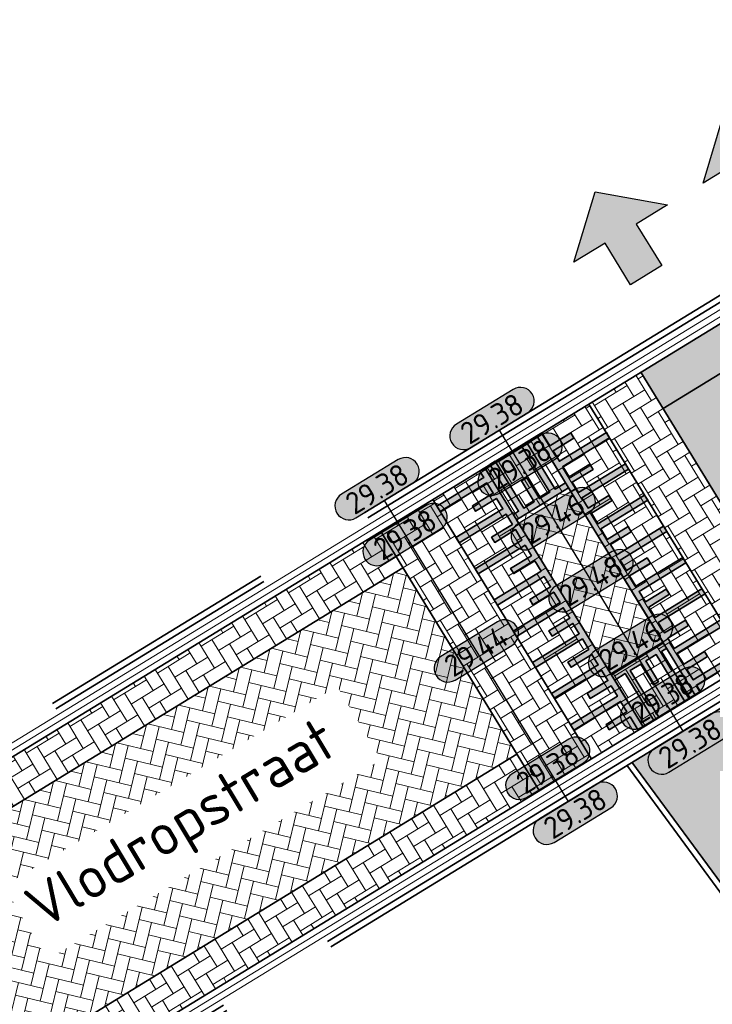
# Model space of a CAD drawing. Header units: metres. Extents: x 199937 to 201628, y 374508 to 375260.
# Tile 112 of 183: x 201317 to 201328, y 374861 to 374877. Entities that reach past the tile are written whole.
import ezdxf
from ezdxf.enums import TextEntityAlignment as Align

# ---------------------------------------------------------------- set-up
doc = ezdxf.new("R2010")
doc.units = ezdxf.units.M
doc.set_wipeout_variables(frame=1)
doc.linetypes.add('VH-OPSLUITBAND_100X200', pattern=[16, 8, -2, 4, -2])
doc.layers.add('000___INRIT-PIJL', color=252, linetype='Continuous')
for name, color, linetype, lineweight in [('N-WE-OG-HOOGTELIJN-G', 7, 'Continuous', 25), ('N-WE-VH-DREMPEL-G', 30, 'Continuous', 35), ('N-WE-VH-GOOT-G', 170, 'Continuous', 35), ('N-WE-VH-KANTOPSLUITING_OPSLUITBAND_100X200-G', 150, 'VH-OPSLUITBAND_100X200', 35), ('N-WE-VH-KANTVERHARDING_STREKLAAG-G', 60, 'Continuous', 18), ('N-WE-VH-VERHARDING_BETONSTRAATSTEEN-G', 252, 'Continuous', 35), ('N-WE-VH-VERHARDING_TEGEL-A', 252, 'Continuous', 18), ('N-WE-VW-MARKERING-G', 7, 'Continuous', 35), ('N-WE-VW-MARKERING-V', 7, 'Continuous', 18), ('X-XX-AL-HOOGTELABEL-S', 7, 'Continuous', 25), ('X-XX-AL-T35', 50, 'Continuous', 35)]:
    doc.layers.add(name, color=color, linetype=linetype, lineweight=lineweight)
doc.layers.add('N-WE-VH-VERHARDING_BETONSTRAATSTEEN_HEIDE-A', color=7, linetype='Continuous', lineweight=0, true_color=0x986657)
doc.layers.add('N-WE-VH-VERHARDING_BETONSTRAATSTEEN_ROOD-A', color=7, linetype='Continuous', lineweight=0, true_color=0xa92c0a)
doc.styles.add('NLCS-ISO-ANNOTATIEF-T18', font='NLCS-ISO.ttf', dxfattribs={"height": 1.8})
doc.styles.add('NLCS-ISO-M200-T35', font='NLCS-ISO.ttf', dxfattribs={"height": 0.7})
pattern_1 = [(121.46, (201109.11427, 374903.02658), (-0.28873066, 0.06953132), [0.63, -0.21]), (31.46, (201108.756, 374902.80738), (-0.28873066, 0.06953132), [0.63, -0.21])]
pattern_2 = [(121.4598, (201314.60347, 374862.78097), (-0.2887304, 0.0695323), [0.63, -0.21]), (31.4598, (201314.2452, 374862.56177), (-0.2887304, 0.0695323), [0.63, -0.21])]
pattern_3 = [(76.4598127, (0, 0), (-0.15499650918, 0.25332998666), [0.63, -0.21]), (346.4598127, (-0.40833, 0.09833), (-0.15499650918, 0.25332998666), [0.63, -0.21])]

# ---------------------------------------------------------------- blocks, each defined once
blk = doc.blocks.new('inrit')
h = blk.add_hatch(color=256)
h.dxf.hatch_style = 1
h.paths.add_polyline_path([(0.3, 1), (-0.3, 1), (-0.3, 1.8), (-0.9, 1.8), (0, 2.6), (0.9, 1.8), (0.3, 1.8)])
at = {"color": 3, "flags": 128}
blk.add_lwpolyline([(0.3, 1), (-0.3, 1), (-0.3, 1.8), (-0.9, 1.8), (0, 2.6), (0.9, 1.8), (0.3, 1.8), (0.3, 1)], dxfattribs=at)
blk = doc.blocks.new('*U283')
h = blk.add_hatch(color=253)
h.dxf.hatch_style = 1
edge = h.paths.add_edge_path()
edge.add_line((2.726, 1.132), (-2.726, 1.132))
edge.add_arc((-2.726, 0), 1.132, 90, 270)
edge.add_line((-2.726, -1.132), (2.726, -1.132))
edge.add_arc((2.726, 0), 1.132, 270, 450)
blk.add_lwpolyline([(2.726, 1.132), (-2.726, 1.132, 1), (-2.726, -1.132), (2.726, -1.132, 1)], format="xyb", close=True)
at = {"style": 'NLCS-ISO-ANNOTATIEF-T18'}
blk.add_attdef('HGT', text='', height=1.8, dxfattribs=at).set_placement((-0.003, 0), align=Align.MIDDLE_CENTER)

msp = doc.modelspace()

# ---------------------------------------------------------------- hatches: boundary and pattern name
at = {"layer": 'N-WE-VH-VERHARDING_BETONSTRAATSTEEN_HEIDE-A', "true_color": 0x986657}
h = msp.add_hatch(dxfattribs=at)
h.set_pattern_fill('AVH-HEI_BSS_KEIFRMT_KEPER-SO', color=25, scale=2, angle=121.4598, pattern_type=2)
h.set_pattern_definition(pattern_2)
h.paths.add_polyline_path([(201357.198, 374888.842, 0.030081), (201361.516, 374891.725), (201361.092, 374892.283, -0.030123), (201356.839, 374889.443), (201327.039, 374871.21), (201327.404, 374870.613)])
h = msp.add_hatch(dxfattribs=at)
h.set_pattern_fill('AVH-HEI_BSS_KEIFRMT_KEPER-SO', color=25, scale=2, angle=121.4598, pattern_type=2)
h.set_pattern_definition(pattern_2)
h.paths.add_polyline_path([(201327.039, 374871.21), (201326.186, 374870.688), (201328.785, 374866.439), (201329.638, 374866.961)])
h = msp.add_hatch(dxfattribs=at)
h.set_pattern_fill('AVH-HEI_BSS_KEIFRMT_KEPER-SO', color=25, scale=2, angle=121.4598, pattern_type=2)
h.set_pattern_definition(pattern_2)
h.paths.add_polyline_path([(201323.627, 374869.122), (201322.774, 374868.6), (201325.373, 374864.352), (201326.226, 374864.874)])
h = msp.add_hatch(dxfattribs=at)
h.set_pattern_fill('AVH-HEI_BSS_KEIFRMT_KEPER-SO', color=25, scale=2, angle=121.4598, pattern_type=2)
h.set_pattern_definition(pattern_2)
h.paths.add_polyline_path([(201323.139, 374868.003), (201322.774, 374868.6), (201314.238, 374863.378), (201314.603, 374862.781)])
h = msp.add_hatch(dxfattribs=at)
h.set_pattern_fill('AVH-HEI_BSS_KEIFRMT_KEPER-SO', color=25, scale=2, angle=121.4598, pattern_type=2)
h.set_pattern_definition(pattern_2)
h.paths.add_polyline_path([(201325.373, 374864.352), (201325.008, 374864.949), (201316.472, 374859.726), (201316.838, 374859.129)])
at = {"layer": 'N-WE-VH-VERHARDING_BETONSTRAATSTEEN_ROOD-A'}
h = msp.add_hatch(dxfattribs=at)
h.set_pattern_fill('AVH-ROO_BSS_KEIFRMT_KEPER-SO', color=36, scale=2, angle=76.4598, pattern_type=2)
h.set_pattern_definition(pattern_3)
h.paths.add_polyline_path([(201359.036, 374885.769, 0.029882), (201363.68, 374888.873), (201361.516, 374891.725, -0.030081), (201357.198, 374888.842), (201327.404, 374870.613), (201329.273, 374867.558)])
h = msp.add_hatch(dxfattribs=at)
h.set_pattern_fill('AVH-ROO_BSS_KEIFRMT_KEPER-SO', color=36, scale=2, angle=121.46, pattern_type=2)
h.set_pattern_definition(pattern_1)
h.paths.add_polyline_path([(201327.932, 374865.917), (201328.785, 374866.439), (201326.186, 374870.688), (201325.333, 374870.166)])
h = msp.add_hatch(dxfattribs=at)
h.set_pattern_fill('AVH-ROO_BSS_KEIFRMT_KEPER-SO', color=36, scale=2, angle=121.46, pattern_type=2)
h.set_pattern_definition(pattern_1)
h.paths.add_polyline_path([(201324.48, 374869.644), (201325.002, 374868.791), (201325.855, 374869.313), (201325.333, 374870.166)])
h = msp.add_hatch(dxfattribs=at)
h.set_pattern_fill('AVH-ROO_BSS_KEIFRMT_KEPER-SO', color=36, scale=2, angle=121.46, pattern_type=2)
h.set_pattern_definition(pattern_1)
h.paths.add_polyline_path([(201324.48, 374869.644), (201323.627, 374869.122), (201326.226, 374864.874), (201327.079, 374865.395)])
h = msp.add_hatch(dxfattribs=at)
h.set_pattern_fill('AVH-ROO_BSS_KEIFRMT_KEPER-SO', color=36, scale=2, angle=76.4598, pattern_type=2)
h.set_pattern_definition(pattern_3)
h.paths.add_polyline_path([(201325.855, 374869.313), (201325.002, 374868.791), (201326.557, 374866.248), (201327.41, 374866.77)])
h = msp.add_hatch(dxfattribs=at)
h.set_pattern_fill('AVH-ROO_BSS_KEIFRMT_KEPER-SO', color=36, scale=2, angle=76.4598, pattern_type=2)
h.set_pattern_definition(pattern_3)
h.paths.add_polyline_path([(201323.139, 374868.003), (201314.603, 374862.781), (201316.472, 374859.726), (201325.008, 374864.949)])
h = msp.add_hatch(dxfattribs=at)
h.set_pattern_fill('AVH-ROO_BSS_KEIFRMT_KEPER-SO', color=36, scale=2, angle=121.46, pattern_type=2)
h.set_pattern_definition(pattern_1)
h.paths.add_polyline_path([(201327.932, 374865.917), (201327.41, 374866.77), (201326.557, 374866.249), (201327.079, 374865.395)])
at = {"layer": 'N-WE-VH-VERHARDING_TEGEL-A'}
h = msp.add_hatch(dxfattribs=at)
h.set_pattern_fill('AVH-TEGEL_300X300_HALFST-SO', color=256, scale=5, angle=121.4598, pattern_type=2)
h.set_pattern_definition([(121.4598127, (0, 0), (-0.284521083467, 0.17761687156), [0.3, -0.3]), (211.4598127, (0, 0), (0.15657011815, -0.25590193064), [])])
edge = h.paths.add_edge_path()
edge.add_line((201362.954, 374829.862), (201368.742, 374823.562))
edge.add_line((201368.742, 374823.562), (201370.39, 374824.651))
edge.add_line((201370.39, 374824.651), (201364.39, 374831.181))
edge.add_arc((201357.026, 374824.415), 10, 42.58, 70.2383)
edge.add_line((201360.407, 374833.826), (201351.622, 374836.982))
edge.add_arc((201354.327, 374844.511), 8, 208.4206, 250.2383, ccw=False)
edge.add_line((201347.292, 374840.704), (201342.171, 374850.166))
edge.add_arc((201333.376, 374845.407), 10, 28.4206, 52.5503)
edge.add_line((201339.457, 374853.345), (201336.423, 374855.669))
edge.add_arc((201341.288, 374862.02), 8, 216.2731, 232.5503, ccw=False)
edge.add_line((201334.838, 374857.287), (201328.565, 374865.835))
edge.add_line((201328.565, 374865.835), (201326.895, 374864.814))
edge.add_line((201326.895, 374864.814), (201333.266, 374856.133))
edge.add_arc((201341.288, 374862.02), 9.95, 216.2731, 232.5503)
edge.add_line((201335.237, 374854.121), (201338.271, 374851.797))
edge.add_arc((201333.376, 374845.407), 8.05, 28.4206, 52.5503, ccw=False)
edge.add_line((201340.456, 374849.238), (201345.577, 374839.775))
edge.add_arc((201354.327, 374844.511), 9.95, 208.4206, 250.2383)
edge.add_line((201350.963, 374835.147), (201359.748, 374831.991))
edge.add_arc((201357.026, 374824.415), 8.05, 42.58, 70.2383, ccw=False)
at = {"layer": 'N-WE-VW-MARKERING-V'}
h = msp.add_hatch(color=256, dxfattribs=at)
h.dxf.hatch_style = 1
h.paths.add_polyline_path([(201327.932, 374865.917), (201328.018, 374865.97), (201327.949, 374866.081), (201328.717, 374866.551), (201328.665, 374866.636), (201327.897, 374866.166), (201327.793, 374866.337), (201328.134, 374866.546), (201328.082, 374866.631), (201327.741, 374866.422), (201327.636, 374866.593), (201328.404, 374867.062), (201328.352, 374867.148), (201327.584, 374866.678), (201327.48, 374866.849), (201327.821, 374867.057), (201327.769, 374867.143), (201327.427, 374866.934), (201327.323, 374867.105), (201328.091, 374867.574), (201328.039, 374867.66), (201327.271, 374867.19), (201327.167, 374867.36), (201327.508, 374867.569), (201327.456, 374867.655), (201327.114, 374867.446), (201327.01, 374867.616), (201327.778, 374868.086), (201327.725, 374868.171), (201326.958, 374867.702), (201326.853, 374867.872), (201327.195, 374868.081), (201327.142, 374868.166), (201326.801, 374867.958), (201326.697, 374868.128), (201327.465, 374868.598), (201327.412, 374868.683), (201326.645, 374868.213), (201326.54, 374868.384), (201326.881, 374868.593), (201326.829, 374868.678), (201326.488, 374868.469), (201326.384, 374868.64), (201327.151, 374869.11), (201327.099, 374869.195), (201326.331, 374868.725), (201326.227, 374868.896), (201326.568, 374869.105), (201326.516, 374869.19), (201326.175, 374868.981), (201326.071, 374869.152), (201326.838, 374869.621), (201326.786, 374869.707), (201326.018, 374869.237), (201325.914, 374869.408), (201326.255, 374869.616), (201326.203, 374869.702), (201325.862, 374869.493), (201325.757, 374869.664), (201326.525, 374870.133), (201326.473, 374870.219), (201325.705, 374869.749), (201325.601, 374869.919), (201325.942, 374870.128), (201325.89, 374870.214), (201325.549, 374870.005), (201325.418, 374870.218), (201325.333, 374870.166)])
h = msp.add_hatch(color=256, dxfattribs=at)
h.dxf.hatch_style = 1
h.paths.add_polyline_path([(201324.949, 374868.877), (201325.002, 374868.791), (201325.855, 374869.313), (201325.802, 374869.398), (201325.632, 374869.294), (201325.162, 374870.062), (201325.077, 374870.01), (201325.546, 374869.242), (201325.376, 374869.137), (201325.167, 374869.479), (201325.082, 374869.426), (201325.291, 374869.085), (201325.12, 374868.981), (201324.65, 374869.749), (201324.565, 374869.696), (201325.035, 374868.929)])
h = msp.add_hatch(color=256, dxfattribs=at)
h.dxf.hatch_style = 1
h.paths.add_polyline_path([(201324.48, 374869.644), (201324.394, 374869.592), (201324.463, 374869.481), (201323.695, 374869.011), (201323.747, 374868.926), (201324.515, 374869.395), (201324.619, 374869.225), (201324.278, 374869.016), (201324.33, 374868.931), (201324.671, 374869.139), (201324.776, 374868.969), (201324.008, 374868.499), (201324.06, 374868.414), (201324.828, 374868.883), (201324.932, 374868.713), (201324.591, 374868.504), (201324.643, 374868.419), (201324.984, 374868.628), (201325.089, 374868.457), (201324.321, 374867.987), (201324.373, 374867.902), (201325.141, 374868.372), (201325.245, 374868.201), (201324.904, 374867.992), (201324.956, 374867.907), (201325.298, 374868.116), (201325.402, 374867.945), (201324.634, 374867.475), (201324.686, 374867.39), (201325.454, 374867.86), (201325.559, 374867.689), (201325.217, 374867.481), (201325.27, 374867.395), (201325.611, 374867.604), (201325.715, 374867.433), (201324.947, 374866.964), (201325, 374866.878), (201325.767, 374867.348), (201325.872, 374867.177), (201325.53, 374866.969), (201325.583, 374866.883), (201325.924, 374867.092), (201326.028, 374866.922), (201325.261, 374866.452), (201325.313, 374866.367), (201326.08, 374866.836), (201326.185, 374866.666), (201325.844, 374866.457), (201325.896, 374866.372), (201326.237, 374866.58), (201326.341, 374866.41), (201325.574, 374865.94), (201325.626, 374865.855), (201326.394, 374866.324), (201326.498, 374866.154), (201326.157, 374865.945), (201326.209, 374865.86), (201326.55, 374866.069), (201326.655, 374865.898), (201325.887, 374865.428), (201325.939, 374865.343), (201326.707, 374865.813), (201326.811, 374865.642), (201326.47, 374865.433), (201326.522, 374865.348), (201326.863, 374865.557), (201326.994, 374865.343), (201327.079, 374865.395)])
h = msp.add_hatch(color=256, dxfattribs=at)
h.dxf.hatch_style = 1
h.paths.add_polyline_path([(201327.463, 374866.685), (201327.41, 374866.77), (201326.557, 374866.249), (201326.61, 374866.163), (201326.78, 374866.268), (201327.25, 374865.5), (201327.335, 374865.552), (201326.865, 374866.32), (201327.036, 374866.424), (201327.245, 374866.083), (201327.33, 374866.135), (201327.121, 374866.476), (201327.292, 374866.581), (201327.762, 374865.813), (201327.847, 374865.865), (201327.377, 374866.633)])

# ---------------------------------------------------------------- linework, layer by layer
at = {"layer": 'N-WE-OG-HOOGTELIJN-G'}
for points in [[(201324.716, 374870.258), (201327.728, 374865.324)], [(201322.833, 374869.106), (201325.845, 374864.171)]]:
    msp.add_lwpolyline(points, dxfattribs=at)
at = {"layer": 'N-WE-VH-DREMPEL-G'}
for points in [[(201329.638, 374866.961), (201327.039, 374871.21)], [(201328.785, 374866.439), (201326.186, 374870.688)], [(201325.333, 374870.166), (201324.48, 374869.644)], [(201323.627, 374869.122), (201326.226, 374864.874)], [(201322.774, 374868.6), (201325.373, 374864.352)], [(201327.079, 374865.395), (201327.932, 374865.917)]]:
    msp.add_lwpolyline(points, dxfattribs=at)
msp.add_lwpolyline([(201326.557, 374866.248), (201325.002, 374868.791), (201325.855, 374869.313), (201327.41, 374866.77)], close=True, dxfattribs=at)
at = {"layer": 'N-WE-VH-GOOT-G'}
for points in [[(201423.494, 374976.336), (201375.634, 374947.192, 0.415138), (201373.541, 374938.518), (201384.857, 374920.065, -0.357659), (201382.833, 374905.363), (201368.402, 374892, -0.059746), (201359.396, 374885.168), (201315.132, 374858.085)], [(201288.031, 374911.477), (201352.599, 374951.085, -0.414243), (201361.264, 374949.008), (201380.791, 374917.168, -0.357659), (201379.701, 374909.252), (201364.978, 374895.618, -0.06033), (201356.839, 374889.443), (201312.532, 374862.334, -0.414019), (201306.622, 374863.756), (201282.013, 374903.916)]]:
    msp.add_lwpolyline(points, format="xyb", dxfattribs=at)
at = {"layer": 'N-WE-VH-KANTOPSLUITING_OPSLUITBAND_100X200-G'}
for points in [[(201306.877, 374863.912), (201281.747, 374904.925, -0.41407), (201282.406, 374907.675), (201352.756, 374950.829, -0.414243), (201361.008, 374948.852), (201380.535, 374917.011, -0.357659), (201379.497, 374909.472), (201364.771, 374895.835, -0.060368), (201356.685, 374889.7), (201312.376, 374862.59, -0.414019), (201306.877, 374863.912)], [(201328.726, 374866.051), (201315.339, 374857.861), (201304.844, 374851.432), (201269.645, 374829.943, 0.386862), (201266.624, 374819.607), (201287.127, 374777.575, 0.453713), (201295.842, 374775.209), (201313.105, 374786.688), (201328.9, 374797.126)], [(201328.778, 374865.966), (201315.391, 374857.775), (201304.896, 374851.346), (201269.698, 374829.857, 0.386862), (201266.714, 374819.651), (201287.217, 374777.618, 0.453713), (201295.786, 374775.292), (201313.05, 374786.771), (201328.845, 374797.21, -0.000067), (201328.845, 374797.21)], [(201326.807, 374864.765), (201333.185, 374856.074, 0.071142), (201335.177, 374854.041), (201338.21, 374851.718, -0.105676), (201340.368, 374849.19), (201345.489, 374839.728, 0.184516), (201350.929, 374835.053), (201359.714, 374831.897, -0.121271), (201362.88, 374829.794), (201368.732, 374823.426)], [(201326.893, 374864.818), (201333.266, 374856.133, 0.071142), (201335.237, 374854.121), (201338.271, 374851.797, -0.105676), (201340.456, 374849.238), (201345.577, 374839.775, 0.184516), (201350.963, 374835.147), (201359.748, 374831.991, -0.121271), (201362.954, 374829.862), (201368.806, 374823.494)]]:
    msp.add_lwpolyline(points, format="xyb", dxfattribs=at)
msp.add_lwpolyline([(201306.963, 374863.965), (201281.832, 374904.977, -0.41407), (201282.459, 374907.59), (201352.808, 374950.744, -0.414243), (201360.923, 374948.799), (201380.45, 374916.959, -0.357659), (201379.429, 374909.545), (201364.703, 374895.908, -0.060381), (201356.633, 374889.786), (201312.323, 374862.675, -0.414019)], format="xyb", close=True, dxfattribs=at)
at = {"layer": 'N-WE-VH-KANTVERHARDING_STREKLAAG-G'}
for points in [[(201423.546, 374976.251), (201375.686, 374947.107, 0.415138), (201373.626, 374938.57), (201384.943, 374920.117, -0.357659), (201382.901, 374905.29), (201368.471, 374891.927, -0.059736), (201359.447, 374885.082), (201315.235, 374858.031)], [(201423.599, 374976.166), (201375.738, 374947.021, 0.415138), (201373.711, 374938.622), (201385.028, 374920.169, -0.357659), (201382.969, 374905.217), (201368.539, 374891.855, -0.059725), (201359.498, 374884.996), (201315.287, 374857.946)], [(201288.084, 374911.392), (201352.652, 374951, -0.414243), (201361.179, 374948.956), (201380.706, 374917.115, -0.357659), (201379.633, 374909.325), (201364.909, 374895.69, -0.060342), (201356.787, 374889.528), (201312.48, 374862.42, -0.414019), (201306.707, 374863.808), (201282.099, 374903.968)], [(201288.136, 374911.307), (201352.704, 374950.914, -0.414243), (201361.093, 374948.904), (201380.621, 374917.063, -0.357659), (201379.565, 374909.398), (201364.84, 374895.763, -0.060355), (201356.736, 374889.614), (201312.428, 374862.505, -0.414019), (201306.792, 374863.86), (201282.184, 374904.02)]]:
    msp.add_lwpolyline(points, format="xyb", dxfattribs=at)
at = {"layer": 'N-WE-VH-VERHARDING_BETONSTRAATSTEEN-G'}
msp.add_lwpolyline([(201370.937, 374934.575), (201381.388, 374917.534, -0.357659), (201380.177, 374908.738), (201365.459, 374895.109, -0.060242), (201357.198, 374888.842), (201327.404, 374870.613)], format="xyb", dxfattribs=at)
for points in [[(201323.139, 374868.003), (201314.603, 374862.781)], [(201314.603, 374862.781), (201316.472, 374859.726), (201325.008, 374864.949)]]:
    msp.add_lwpolyline(points, dxfattribs=at)
at = {"layer": 'N-WE-VW-MARKERING-G'}
for points in [[(201327.932, 374865.917), (201325.333, 374870.166), (201325.418, 374870.218), (201325.549, 374870.005), (201325.89, 374870.214), (201325.942, 374870.128), (201325.601, 374869.919), (201325.705, 374869.749), (201326.473, 374870.219), (201326.525, 374870.133), (201325.757, 374869.664), (201325.862, 374869.493), (201326.203, 374869.702), (201326.255, 374869.616), (201325.914, 374869.408), (201326.018, 374869.237), (201326.786, 374869.707), (201326.838, 374869.621), (201326.071, 374869.152), (201326.175, 374868.981), (201326.516, 374869.19), (201326.568, 374869.105), (201326.227, 374868.896), (201326.331, 374868.725), (201327.099, 374869.195), (201327.151, 374869.11), (201326.384, 374868.64), (201326.488, 374868.469), (201326.829, 374868.678), (201326.881, 374868.593), (201326.54, 374868.384), (201326.645, 374868.213), (201327.412, 374868.683), (201327.465, 374868.598), (201326.697, 374868.128), (201326.801, 374867.958), (201327.142, 374868.166), (201327.195, 374868.081), (201326.853, 374867.872), (201326.958, 374867.702), (201327.725, 374868.171), (201327.778, 374868.086), (201327.01, 374867.616), (201327.114, 374867.446), (201327.456, 374867.655), (201327.508, 374867.569), (201327.167, 374867.36), (201327.271, 374867.19), (201328.039, 374867.66), (201328.091, 374867.574), (201327.323, 374867.105), (201327.427, 374866.934), (201327.769, 374867.143), (201327.821, 374867.057), (201327.48, 374866.849), (201327.584, 374866.678), (201328.352, 374867.148)], [(201324.949, 374868.877), (201325.035, 374868.929), (201324.565, 374869.696), (201324.65, 374869.749), (201325.12, 374868.981), (201325.291, 374869.085), (201325.082, 374869.426), (201325.167, 374869.479), (201325.376, 374869.137), (201325.546, 374869.242), (201325.077, 374870.01), (201325.162, 374870.062), (201325.632, 374869.294), (201325.802, 374869.398), (201325.594, 374869.74)], [(201324.48, 374869.644), (201327.079, 374865.395), (201326.994, 374865.343), (201326.863, 374865.557), (201326.522, 374865.348), (201326.47, 374865.433), (201326.811, 374865.642), (201326.707, 374865.813), (201325.939, 374865.343), (201325.887, 374865.428), (201326.655, 374865.898), (201326.55, 374866.069), (201326.209, 374865.86), (201326.157, 374865.945), (201326.498, 374866.154), (201326.394, 374866.324), (201325.626, 374865.855), (201325.574, 374865.94), (201326.341, 374866.41), (201326.237, 374866.58), (201325.896, 374866.372), (201325.844, 374866.457), (201326.185, 374866.666), (201326.08, 374866.836), (201325.313, 374866.367), (201325.261, 374866.452), (201326.028, 374866.922), (201325.924, 374867.092), (201325.583, 374866.883), (201325.53, 374866.969), (201325.872, 374867.177), (201325.767, 374867.348), (201325, 374866.878), (201324.947, 374866.964), (201325.715, 374867.433), (201325.611, 374867.604), (201325.27, 374867.395), (201325.217, 374867.481), (201325.559, 374867.689), (201325.454, 374867.86), (201324.686, 374867.39), (201324.634, 374867.475), (201325.402, 374867.945), (201325.298, 374868.116), (201324.956, 374867.907), (201324.904, 374867.992), (201325.245, 374868.201), (201325.141, 374868.372), (201324.373, 374867.902), (201324.321, 374867.987), (201325.089, 374868.457), (201324.984, 374868.628), (201324.643, 374868.419), (201324.591, 374868.504), (201324.932, 374868.713), (201324.828, 374868.883), (201324.06, 374868.414), (201324.008, 374868.499), (201324.776, 374868.969), (201324.671, 374869.139), (201324.33, 374868.931), (201324.278, 374869.016), (201324.619, 374869.225), (201324.515, 374869.395), (201323.747, 374868.926), (201323.695, 374869.011), (201324.463, 374869.481), (201324.394, 374869.592)], [(201328.404, 374867.062), (201327.636, 374866.593), (201327.741, 374866.422), (201328.082, 374866.631), (201328.134, 374866.546), (201327.793, 374866.337), (201327.897, 374866.166), (201328.665, 374866.636)], [(201327.463, 374866.685), (201327.377, 374866.633), (201327.847, 374865.865), (201327.762, 374865.813), (201327.292, 374866.581), (201327.121, 374866.476), (201327.33, 374866.135), (201327.245, 374866.083), (201327.036, 374866.424), (201326.865, 374866.32), (201327.335, 374865.552), (201327.25, 374865.5), (201326.78, 374866.268), (201326.61, 374866.163), (201326.818, 374865.822)], [(201328.717, 374866.551), (201327.949, 374866.081), (201328.018, 374865.97)]]:
    msp.add_lwpolyline(points, dxfattribs=at)

# ---------------------------------------------------------------- block references
at = {"layer": '000___INRIT-PIJL'}
for p, rotation in [((201329.771, 374873.249), 31.76105925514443), ((201327.648, 374871.947), 31.50041407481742)]:
    msp.add_blockref('inrit', p, dxfattribs=dict(at, rotation=rotation))
at = {"layer": 'X-XX-AL-HOOGTELABEL-S', "xscale": 0.2, "yscale": 0.2, "zscale": 0.2, "rotation": 31.40454236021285}
for p, values in [((201324.598, 374870.451), {'HGT': '29.38'}), ((201325.056, 374869.7), {'HGT': '29.38'}), ((201322.715, 374869.299), {'HGT': '29.38'}), ((201325.602, 374868.807), {'HGT': '29.46'}), ((201323.173, 374868.548), {'HGT': '29.38'}), ((201326.222, 374867.791), {'HGT': '29.48'}), ((201326.869, 374866.731), {'HGT': '29.46'}), ((201324.341, 374866.64), {'HGT': '29.44'}), ((201327.396, 374865.868), {'HGT': '29.38'}), ((201327.846, 374865.13), {'HGT': '29.38'}), ((201325.513, 374864.716), {'HGT': '29.38'}), ((201325.963, 374863.978), {'HGT': '29.38'})]:
    msp.add_blockref('*U283', p, dxfattribs=at).add_auto_attribs(values)

# ---------------------------------------------------------------- next in the draw order: wipeouts: each hides what was drawn before it
msp.add_wipeout([(201317.313, 374861.583), (201322.779, 374864.854), (201322.06, 374866.055), (201316.594, 374862.784)]).dxf.layer = 'X-XX-AL-T35'

# ---------------------------------------------------------------- next in the draw order: texts
at = {"layer": 'X-XX-AL-T35', "style": 'NLCS-ISO-M200-T35'}
msp.add_text('Vlodropstraat', height=0.7, rotation=30.9, dxfattribs=at).set_placement((201317.23, 374862.063))

doc.saveas('drawing.dxf')
